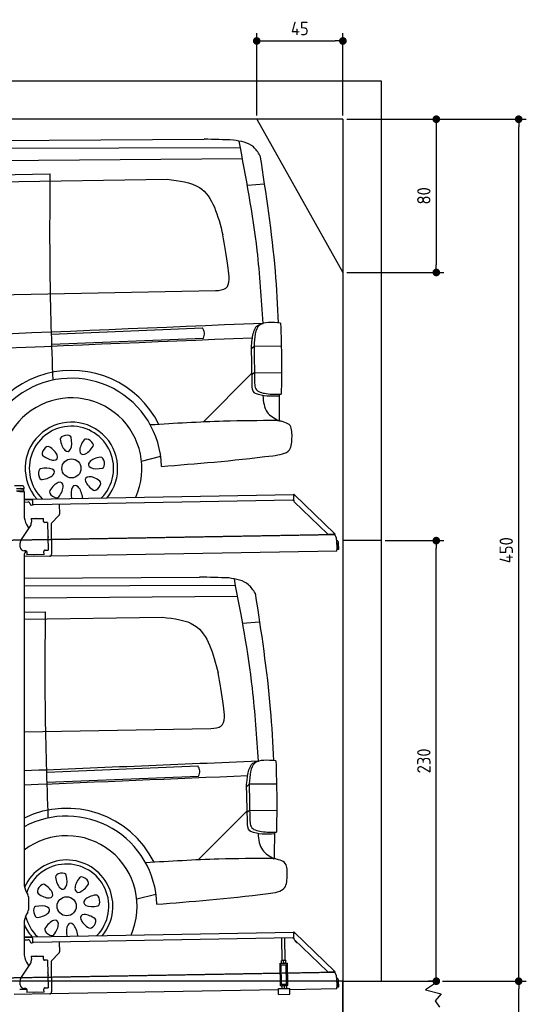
# Model space of a CAD drawing. Header units: millimetres. Extents: x 552 to 7231, y 5317 to 13136.
# Tile 6 of 6: x 4585 to 7231, y 7995 to 13136. Entities that reach past the tile are written whole.
import ezdxf

# ---------------------------------------------------------------- set-up
doc = ezdxf.new("R2010")
doc.units = ezdxf.units.MM
doc.linetypes.add('GEN3', pattern=[6.25, 5, -1.25])
doc.layers.get('0').update_dxf_attribs({"lineweight": 25})
for name, color, linetype, lineweight in [('3', 6, 'GEN3', 25), ('4', 3, 'Continuous', 25), ('5', 3, 'Continuous', 25), ('AM_5', 3, 'Continuous', 25)]:
    doc.layers.add(name, color=color, linetype=linetype, lineweight=lineweight)
doc.layers.add('Car', color=10, linetype='Continuous')
doc.styles.get("Standard").update_dxf_attribs({"font": 'ISOCP.SHX'})
doc.dimstyles.new('GEN-ISO$0', dxfattribs={"dimscale": 20, "dimtxt": 3.5, "dimasz": 2, "dimexe": 2, "dimexo": 1, "dimgap": 1.5, "dimtad": 1, "dimdec": 1, "dimlfac": 0.1, "dimdsep": 46, "dimtxsty": 'Standard', "dimblk": 'PUNKT', "dimcen": 2, "dimclrd": 256, "dimclre": 256, "dimclrt": 2, "dimadec": 0, "dimazin": 0, "dimtp": 0.1, "dimtm": 0.1, "dimtfac": 0.71, "dimtdec": 1, "dimtmove": 2, "dimatfit": 3, "dimldrblk": 'PUNKT', "dimfxl": 1, "dimtolj": 1, "dimarcsym": 0})

# ---------------------------------------------------------------- blocks, each defined once
blk = doc.blocks.new('PUNKT')
at = {"layer": '4', "color": 0, "linetype": 'ByBlock'}
blk.add_line((-0.5, 0), (-1, 0), dxfattribs=at)
at = {"layer": '4', "color": 0, "linetype": 'ByBlock', "const_width": 0.5}
blk.add_lwpolyline([(-0.25, 0, 1), (0.25, 0, 1)], format="xyb", close=True, dxfattribs=at)
blk = doc.blocks.new('*D4')
at = {"layer": '4', "lineweight": -2, "transparency": 16777216}
for p, q in [((6792.8, 8115.9), (7231, 8115.9)), ((7191, 5805.9), (7191, 8075.9)), ((6292.8, 5765.9), (7231, 5765.9))]:
    blk.add_line(p, q, dxfattribs=at)
at = {"layer": 'Defpoints', "color": 0, "transparency": 16777216}
for p in [(6772.8, 8115.9), (7191, 8115.9), (6272.8, 5765.9)]:
    blk.add_point(p, dxfattribs=at)
at = {"layer": '4', "lineweight": -2, "transparency": 16777216, "xscale": 40, "yscale": 40, "zscale": 40}
for p, rotation in [((7191, 8115.9), 90), ((7191, 5765.9), 270)]:
    blk.add_blockref('PUNKT', p, dxfattribs=dict(at, rotation=rotation))
at = {"layer": '4', "color": 2, "transparency": 16777216, "insert": (7125.9, 6940.9), "char_height": 70, "attachment_point": 5, "rotation": 90}
blk.add_mtext('\\A1;235', dxfattribs=at)
blk = doc.blocks.new('*D5')
at = {"layer": '4', "lineweight": -2, "transparency": 16777216}
for p, q in [((6292.8, 12615.9), (7231, 12615.9)), ((7191, 8155.9), (7191, 12575.9)), ((6792.8, 8115.9), (7231, 8115.9))]:
    blk.add_line(p, q, dxfattribs=at)
at = {"layer": 'Defpoints', "color": 0, "transparency": 16777216}
for p in [(6272.8, 12615.9), (7191, 12615.9), (6772.8, 8115.9)]:
    blk.add_point(p, dxfattribs=at)
at = {"layer": '4', "lineweight": -2, "transparency": 16777216, "xscale": 40, "yscale": 40, "zscale": 40}
for p, rotation in [((7191, 12615.9), 90), ((7191, 8115.9), 270)]:
    blk.add_blockref('PUNKT', p, dxfattribs=dict(at, rotation=rotation))
at = {"layer": '4', "color": 2, "transparency": 16777216, "insert": (7126, 10365.9), "char_height": 70, "attachment_point": 5, "rotation": 90}
blk.add_mtext('\\A1;450', dxfattribs=at)
blk = doc.blocks.new('*D10')
at = {"layer": '4', "lineweight": -2, "transparency": 16777216}
for p, q in [((5822.8, 12635.9), (5822.8, 13064.6)), ((6272.8, 12635.9), (6272.8, 13064.6)), ((5862.8, 13024.6), (6232.8, 13024.6))]:
    blk.add_line(p, q, dxfattribs=at)
at = {"layer": 'Defpoints', "color": 0, "transparency": 16777216}
for p in [(6272.8, 13024.6), (5822.8, 12615.9), (6272.8, 12615.9)]:
    blk.add_point(p, dxfattribs=at)
at = {"layer": '4', "lineweight": -2, "transparency": 16777216, "xscale": 40, "yscale": 40, "zscale": 40, "rotation": 180}
blk.add_blockref('PUNKT', (5822.8, 13024.6), dxfattribs=at)
at = {"layer": '4', "lineweight": -2, "transparency": 16777216, "xscale": 40, "yscale": 40, "zscale": 40}
blk.add_blockref('PUNKT', (6272.8, 13024.6), dxfattribs=at)
at = {"layer": '4', "color": 2, "transparency": 16777216, "insert": (6047.8, 13089.6), "char_height": 70, "attachment_point": 5}
blk.add_mtext('\\A1;45', dxfattribs=at)
blk = doc.blocks.new('*D11')
at = {"layer": '4', "lineweight": -2, "transparency": 16777216}
for p, q in [((6292.8, 12615.9), (6800.7, 12615.9)), ((6760.7, 12575.9), (6760.7, 11855.9)), ((6292.8, 11815.9), (6800.7, 11815.9))]:
    blk.add_line(p, q, dxfattribs=at)
at = {"layer": 'Defpoints', "color": 0, "transparency": 16777216}
for p in [(6272.8, 12615.9), (6272.8, 11815.9), (6760.7, 11815.9)]:
    blk.add_point(p, dxfattribs=at)
at = {"layer": '4', "lineweight": -2, "transparency": 16777216, "xscale": 40, "yscale": 40, "zscale": 40}
for p, rotation in [((6760.7, 12615.9), 90), ((6760.7, 11815.9), 270)]:
    blk.add_blockref('PUNKT', p, dxfattribs=dict(at, rotation=rotation))
at = {"layer": '4', "color": 2, "transparency": 16777216, "insert": (6695.7, 12215.9), "char_height": 70, "attachment_point": 5, "rotation": 90}
blk.add_mtext('\\A1;80', dxfattribs=at)
blk = doc.blocks.new('*D13')
at = {"layer": 'AM_5', "lineweight": -2, "transparency": 16777216}
for p, q in [((6492.8, 10415.9), (6800.7, 10415.9)), ((6760.7, 8155.9), (6760.7, 10375.9)), ((6752.8, 8115.9), (6720.7, 8115.9))]:
    blk.add_line(p, q, dxfattribs=at)
at = {"layer": 'Defpoints', "color": 0, "transparency": 16777216}
for p in [(6472.8, 10415.9), (6760.7, 10415.9), (6772.8, 8115.9)]:
    blk.add_point(p, dxfattribs=at)
at = {"layer": 'AM_5', "lineweight": -2, "transparency": 16777216, "xscale": 40, "yscale": 40, "zscale": 40}
for p, rotation in [((6760.7, 10415.9), 90), ((6760.7, 8115.9), 270)]:
    blk.add_blockref('PUNKT', p, dxfattribs=dict(at, rotation=rotation))
at = {"layer": 'AM_5', "color": 2, "transparency": 16777216, "insert": (6695.7, 9265.9), "char_height": 70, "attachment_point": 5, "rotation": 90}
blk.add_mtext('\\A1;230', dxfattribs=at)

msp = doc.modelspace()

# ---------------------------------------------------------------- linework, layer by layer
for p, q in [((872.77, 12815.9), (6472.77, 12815.9)), ((6472.77, 12815.9), (6472.77, 8115.9)), ((6272.78, 12615.9), (1072.77, 12615.9)), ((5822.78, 12615.9), (6272.78, 11815.9)), ((6272.78, 12615.9), (6272.78, 7665.9)), ((4597.57, 10702.48), (4557.57, 10702.48)), ((4607.57, 10689.48), (4607.57, 10692.48)), ((4603.4, 10685.98), (4567.74, 10685.98)), ((4603.4, 10673.98), (4567.74, 10673.98)), ((4584.57, 10672.48), (4572.57, 10672.48)), ((4584.57, 10672.48), (4606.57, 10672.48)), ((4592.21, 10686.48), (4604.57, 10686.48)), ((4603.4, 10685.98), (4605.57, 10685.98)), ((4605.57, 10673.98), (4603.4, 10673.98)), ((4605.57, 10673.98), (4605.57, 10685.98)), ((4607.57, 10671.48), (4607.57, 10549.54)), ((4651.05, 10633.01), (6015.84, 10656.83)), ((6016.97, 10658.53), (6015.58, 10657.09)), ((6017.37, 10655.35), (6015.58, 10657.09)), ((6016.12, 10625.88), (6015.73, 10648.43)), ((6015.96, 10650.02), (6015.84, 10656.83)), ((6016.97, 10658.53), (6018.76, 10656.79)), ((6018.87, 10653.91), (6017.37, 10655.35)), ((6018.76, 10656.79), (6020.26, 10655.34)), ((6018.87, 10653.91), (6019.25, 10654.29)), ((6019.25, 10654.29), (6020.26, 10655.34)), ((6020.26, 10655.34), (6229.47, 10453.31)), ((4607.57, 10632.25), (4641.05, 10632.84)), ((4641.12, 10628.84), (4607.57, 10628.25)), ((4607.57, 10617.25), (4628.81, 10617.62)), ((4638.99, 10607.8), (4639, 10606.8)), ((4641.05, 10632.84), (4651.05, 10633.01)), ((4651.12, 10629.01), (4641.12, 10628.84)), ((4644.09, 10601.89), (4649.09, 10601.97)), ((4651.19, 10625.01), (4651.05, 10633.01)), ((4651.19, 10625.01), (4651.48, 10608.02)), ((6011.36, 10626.75), (4656.57, 10603.1)), ((4791.55, 10605.46), (4792.44, 10554.61)), ((6193.05, 10450.95), (6019.17, 10618.86)), ((4789.63, 10547.49), (4751.18, 10507.67)), ((4593.55, 10422.05), (4639.7, 10490.48)), ((4620.96, 10499.54), (4632.43, 10479.69)), ((4645.33, 10530.9), (4708.32, 10532)), ((4645.33, 10530.9), (4645.61, 10514.9)), ((4645.68, 10510.66), (4645.61, 10514.9)), ((4669.82, 10531.82), (4683.81, 10532.07)), ((4708.6, 10516), (4708.32, 10532)), ((4708.6, 10516), (4708.62, 10515)), ((4713.7, 10510.09), (4714.7, 10510.1)), ((4730.7, 10510.38), (4714.7, 10510.1)), ((4730.7, 10510.38), (4733.21, 10366.4)), ((4748.37, 10500.55), (4751.09, 10344.71)), ((4732.33, 10445.4), (4732.58, 10431.4)), ((6222.72, 10448.54), (6200.17, 10448.15)), ((6228.46, 10452.26), (6228.08, 10451.87)), ((6229.58, 10450.43), (6228.08, 10451.87)), ((6229.47, 10453.31), (6228.46, 10452.26)), ((6229.47, 10453.31), (6230.97, 10451.87)), ((6231.38, 10448.69), (6229.58, 10450.43)), ((6230.97, 10451.87), (6232.77, 10450.13)), ((6231.38, 10448.69), (6232.77, 10450.13)), ((4587.92, 10381.87), (4587.57, 10401.87)), ((6240.01, 10420), (6240.9, 10368.72)), ((6242.3, 10403.18), (6242.87, 10370.81)), ((6250.86, 10370.95), (6250.3, 10403.32)), ((6472.77, 10415.9), (6272.78, 10415.9)), ((4607.57, 10339.48), (4607.57, 8629.11)), ((4741.27, 10334.54), (4607.57, 10332.21)), ((4616.27, 10362.36), (4608.27, 10362.22)), ((4621.35, 10357.45), (4621.61, 10342.45)), ((4711.6, 10344.02), (4621.61, 10342.45)), ((4673.61, 10342.86), (4659.62, 10342.62)), ((4711.3, 10361.02), (4711.32, 10360.02)), ((4711.6, 10344.02), (4711.32, 10360.02)), ((4717.22, 10366.13), (4716.22, 10366.11)), ((4717.22, 10366.13), (4733.21, 10366.4)), ((6241.04, 10360.72), (4741.27, 10334.54)), ((6241.04, 10360.72), (6240.9, 10368.72)), ((6242.87, 10370.81), (6250.86, 10370.95)), ((4620.96, 8579.11), (4627.22, 8568.28)), ((4630.57, 8555.78), (4630.57, 8489.18)), ((4627.22, 8476.68), (4620.96, 8465.85)), ((4607.57, 8415.85), (4607.57, 8264.54)), ((4607.57, 8347.25), (4641.05, 8347.84)), ((4641.12, 8343.84), (4607.57, 8343.25)), ((4607.57, 8332.25), (4628.81, 8332.62)), ((4641.05, 8347.84), (4651.05, 8348.01)), ((4651.12, 8344.01), (4641.12, 8343.84)), ((4651.05, 8348.01), (6015.84, 8371.83)), ((4651.19, 8340.01), (4651.05, 8348.01)), ((4651.19, 8340.01), (4651.48, 8323.02)), ((6011.36, 8341.75), (4656.57, 8318.1)), ((5955.41, 8224.06), (5953.37, 8340.74)), ((5971.41, 8224.34), (5969.37, 8341.02)), ((6016.97, 8373.53), (6015.58, 8372.09)), ((6017.37, 8370.35), (6015.58, 8372.09)), ((6016.12, 8340.88), (6015.73, 8363.43)), ((6015.96, 8365.02), (6015.84, 8371.83)), ((6016.97, 8373.53), (6018.76, 8371.79)), ((6018.87, 8368.91), (6017.37, 8370.35)), ((6018.76, 8371.79), (6020.26, 8370.34)), ((6018.87, 8368.91), (6019.25, 8369.29)), ((6193.05, 8165.95), (6019.17, 8333.86)), ((6019.25, 8369.29), (6020.26, 8370.34)), ((6020.26, 8370.34), (6229.47, 8168.31)), ((4638.99, 8322.8), (4639, 8321.8)), ((4644.09, 8316.89), (4649.09, 8316.97)), ((4791.55, 8320.46), (4792.44, 8269.61)), ((4645.33, 8245.9), (4708.32, 8247)), ((4645.33, 8245.9), (4645.61, 8229.9)), ((4645.68, 8225.66), (4645.61, 8229.9)), ((4669.82, 8246.82), (4683.81, 8247.07)), ((4708.6, 8231), (4708.32, 8247)), ((4708.6, 8231), (4708.62, 8230)), ((4713.7, 8225.09), (4714.7, 8225.1)), ((4730.7, 8225.38), (4714.7, 8225.1)), ((4730.7, 8225.38), (4733.21, 8081.4)), ((4789.63, 8262.49), (4751.18, 8222.67)), ((4593.55, 8137.05), (4639.7, 8205.48)), ((4620.96, 8214.54), (4632.43, 8194.69)), ((4748.37, 8215.55), (4751.09, 8059.71)), ((5943.67, 8209.05), (5948.67, 8209.14)), ((5943.67, 8209.05), (5943.81, 8201.05)), ((5948.81, 8201.14), (5943.81, 8201.05)), ((5943.81, 8201.05), (5943.95, 8193.05)), ((5943.95, 8193.05), (5945.43, 8108.06)), ((5948.67, 8209.14), (5978.66, 8209.66)), ((5948.81, 8201.14), (5978.8, 8201.66)), ((5952.1, 8101.18), (5950.36, 8201.16)), ((5952.16, 8224), (5951.42, 8223.55)), ((5951.64, 8210.69), (5951.44, 8222.48)), ((5952.42, 8209.2), (5951.66, 8209.62)), ((5974.66, 8224.39), (5952.16, 8224)), ((5963.64, 8210.9), (5963.43, 8222.69)), ((5974.66, 8224.39), (5975.41, 8223.97)), ((5974.91, 8209.59), (5975.66, 8210.04)), ((5975.64, 8211.11), (5975.43, 8222.9)), ((5979, 8101.65), (5977.25, 8201.63)), ((5978.66, 8209.66), (5983.66, 8209.75)), ((5983.8, 8201.75), (5978.8, 8201.66)), ((5983.8, 8201.75), (5983.66, 8209.75)), ((5983.94, 8193.75), (5983.8, 8201.75)), ((5985.43, 8108.76), (5983.94, 8193.75)), ((4732.33, 8160.4), (4732.58, 8146.4)), ((6222.72, 8163.54), (6200.17, 8163.15)), ((6228.46, 8167.26), (6228.08, 8166.87)), ((6229.58, 8165.43), (6228.08, 8166.87)), ((6229.47, 8168.31), (6228.46, 8167.26)), ((6229.47, 8168.31), (6230.97, 8166.87)), ((6231.38, 8163.69), (6229.58, 8165.43)), ((6230.97, 8166.87), (6232.77, 8165.13)), ((6231.38, 8163.69), (6232.77, 8165.13)), ((6240.01, 8135), (6240.9, 8083.72)), ((4621.35, 8072.48), (4584.57, 8072.48)), ((4587.92, 8096.87), (4587.57, 8116.87)), ((4616.27, 8077.36), (4608.27, 8077.22)), ((4621.35, 8072.45), (4621.61, 8057.45)), ((4711.3, 8076.02), (4711.32, 8075.02)), ((4711.6, 8059.02), (4711.32, 8075.02)), ((4717.22, 8081.13), (4716.22, 8081.11)), ((4717.22, 8081.13), (4733.21, 8081.4)), ((5936.09, 8070.4), (4741.27, 8049.54)), ((5935.97, 8077.09), (5995.96, 8078.14)), ((5936.5, 8047.1), (5935.97, 8077.09)), ((5945.43, 8108.06), (5945.57, 8100.07)), ((5945.57, 8100.07), (5950.57, 8100.15)), ((5945.57, 8100.07), (5945.71, 8092.07)), ((5950.71, 8092.15), (5945.71, 8092.07)), ((5950.57, 8100.15), (5980.57, 8100.68)), ((5950.71, 8092.15), (5980.71, 8092.68)), ((5952.1, 8101.18), (5979, 8101.65)), ((5954.46, 8092.22), (5953.72, 8091.77)), ((5953.74, 8090.7), (5953.94, 8078.91)), ((5954.72, 8077.42), (5953.96, 8077.84)), ((5957.57, 8100.28), (5957.55, 8101.28)), ((5965.73, 8090.91), (5965.94, 8079.12)), ((5973.57, 8100.55), (5973.55, 8101.55)), ((5976.96, 8092.61), (5977.71, 8092.19)), ((5977.22, 8077.81), (5977.96, 8078.26)), ((5977.73, 8091.12), (5977.94, 8079.33)), ((5980.57, 8100.68), (5985.57, 8100.76)), ((5985.71, 8092.77), (5980.71, 8092.68)), ((5985.57, 8100.76), (5985.43, 8108.76)), ((5985.71, 8092.77), (5985.57, 8100.76)), ((5996.49, 8048.15), (5995.96, 8078.14)), ((6241.04, 8075.72), (5996.08, 8071.44)), ((6241.04, 8075.72), (6240.9, 8083.72)), ((6242.3, 8118.18), (6242.87, 8085.81)), ((6242.87, 8085.81), (6250.86, 8085.95)), ((6250.86, 8085.95), (6250.3, 8118.32)), ((6272.78, 5765.9), (6272.78, 8115.9)), ((6272.78, 8115.9), (6772.77, 8115.9)), ((6772.77, 8115.9), (6704.42, 8071.14)), ((6704.42, 8071.14), (6785.37, 8049.5)), ((4741.27, 8049.54), (4556.56, 8046.32)), ((4711.6, 8059.02), (4621.61, 8057.45)), ((4673.61, 8057.86), (4659.62, 8057.62)), ((5936.5, 8047.1), (5996.49, 8048.15)), ((6785.37, 8049.5), (6755.25, 8012.82)), ((6755.25, 8012.82), (6778.31, 7980.37))]:
    msp.add_line(p, q)
for centre, radius, start, end in [((4597.57, 10692.48), 10, 0, 90), ((4589.57, 10686.48), 1, 48.59038, 210), ((4589.57, 10673.98), 1, 180, 311.40962), ((4592.21, 10689.48), 3, 228.59038, 270), ((4592.21, 10670.98), 3, 90, 131.40962), ((4604.57, 10689.48), 3, 270, 0), ((4604.57, 10670.98), 3, 22.00087, 90), ((4606.57, 10671.48), 1, 0, 90), ((6020.73, 10648.52), 5, 129.24347, 181), ((4628.99, 10607.62), 10, 1, 91), ((4644, 10606.88), 5, 181, 271), ((4649, 10606.97), 5, 271, 327.76328), ((4656.48, 10608.1), 5, 181, 271), ((6011.28, 10631.75), 5, 271, 342.47087), ((6026.12, 10626.05), 10, 181, 226), ((4707.57, 10549.54), 100, 180, 210), ((4782.44, 10554.43), 10, 316, 1), ((4610.69, 10510.05), 35, 326, 1), ((4669.83, 10530.82), 1, 91, 151), ((4683.83, 10531.07), 1, 31, 91), ((4713.62, 10515.09), 5, 181, 271), ((4758.37, 10500.72), 10, 136, 181), ((4731.33, 10445.38), 1, 1, 61), ((6200, 10458.14), 10, 226, 271), ((6222.63, 10453.54), 5, 271, 322.75653), ((6190.01, 10419.13), 50, 1, 41.06864), ((4622.57, 10402.48), 35, 146, 181), ((4731.58, 10431.39), 1, 301, 1), ((6234.3, 10403.04), 16, 1, 68.97569), ((6234.3, 10403.04), 8, 1, 42.40962), ((4607.92, 10382.22), 20, 181, 271), ((4632.57, 10339.48), 25, 120.68722, 180), ((4616.35, 10357.36), 5, 12.53696, 91), ((4659.6, 10343.62), 1, 211, 271), ((4673.6, 10343.86), 1, 271, 331), ((4716.3, 10361.11), 5, 91, 181), ((4741.1, 10344.54), 10, 271, 1), ((4707.57, 8629.11), 100, 180, 210), ((4605.57, 8555.78), 25, 0, 30), ((4605.57, 8489.18), 25, 330, 0), ((4707.57, 8415.85), 100, 150, 180), ((4628.99, 8322.62), 10, 1, 91), ((6011.28, 8346.75), 5, 271, 342.47087), ((6020.73, 8363.52), 5, 129.24347, 181), ((6026.12, 8341.05), 10, 181, 226), ((6035.08, 8329.66), 12.5, 175.96802, 276.03198), ((4644, 8321.88), 5, 181, 271), ((4649, 8321.97), 5, 271, 327.76328), ((4656.48, 8323.1), 5, 181, 271), ((4707.57, 8264.54), 100, 180, 210), ((4610.69, 8225.05), 35, 326, 1), ((4669.83, 8245.82), 1, 91, 151), ((4683.83, 8246.07), 1, 31, 91), ((4713.62, 8230.09), 5, 181, 271), ((4782.44, 8269.43), 10, 316, 1), ((4758.37, 8215.72), 10, 136, 181), ((4622.57, 8117.48), 35, 146, 181), ((4731.33, 8160.38), 1, 1, 61), ((4731.58, 8146.39), 1, 301, 1), ((6200, 8173.14), 10, 226, 271), ((6222.63, 8168.54), 5, 271, 322.75653), ((6190.01, 8134.13), 50, 1, 41.06864), ((6234.3, 8118.04), 16, 1, 68.97569), ((6234.3, 8118.04), 8, 1, 42.40962), ((4607.92, 8097.22), 20, 181, 271), ((4616.35, 8072.36), 5, 12.53696, 91), ((4716.3, 8076.11), 5, 91, 181), ((4659.6, 8058.62), 1, 211, 271), ((4673.6, 8058.86), 1, 271, 331), ((4741.1, 8059.54), 10, 271, 1)]:
    msp.add_arc(centre, radius, start, end)
for points, knots in [([(6017.26, 10652.12), (6017.1, 10652.18), (6016.95, 10652.25), (6016.52, 10652.45), (6016.32, 10652.56), (6016.09, 10652.7), (6016.03, 10652.75), (6015.93, 10652.82), (6015.91, 10652.83), (6015.91, 10652.83)], [0.57395873, 0.57395873, 0.57395873, 0.57395873, 0.60928252, 0.60928252, 0.68457672, 0.68457672, 0.73471963, 0.73471963, 0.78828708, 0.78828708, 0.78828708, 0.78828708]), ([(6018.42, 10653.08), (6018.28, 10652.98), (6018.13, 10652.87), (6017.84, 10652.63), (6017.7, 10652.51), (6017.56, 10652.39)], [0, 0, 0, 0, 0.05619833, 0.05619833, 0.11238632, 0.11238632, 0.11238632, 0.11238632]), ([(6020.26, 10655.34), (6020.31, 10655.3), (6020.34, 10655.24), (6020.35, 10655.03), (6020.27, 10654.85), (6019.95, 10654.41), (6019.71, 10654.16), (6019.28, 10653.76), (6019.12, 10653.63), (6018.79, 10653.35), (6018.61, 10653.22), (6018.42, 10653.08)], [0, 0, 0, 0, 0.07839586, 0.07839586, 0.23254327, 0.23254327, 0.38325668, 0.38325668, 0.45586956, 0.45586956, 0.5284931, 0.5284931, 0.5284931, 0.5284931]), ([(6018.98, 10653.51), (6019, 10653.58), (6019.01, 10653.65), (6018.98, 10653.75), (6018.97, 10653.78), (6018.93, 10653.85), (6018.9, 10653.88), (6018.87, 10653.91)], [0.17010098, 0.17010098, 0.17010098, 0.17010098, 0.21908376, 0.21908376, 0.24434238, 0.24434238, 0.27026411, 0.27026411, 0.27026411, 0.27026411]), ([(6226.61, 10450.51), (6226.73, 10450.66), (6226.85, 10450.8), (6227.07, 10451.1), (6227.17, 10451.24), (6227.27, 10451.39)], [0, 0, 0, 0, 0.05592576, 0.05592576, 0.11186183, 0.11186183, 0.11186183, 0.11186183]), ([(6227.27, 10451.39), (6227.41, 10451.6), (6227.55, 10451.79), (6227.96, 10452.33), (6228.22, 10452.63), (6228.7, 10453.1), (6228.9, 10453.26), (6229.16, 10453.37), (6229.23, 10453.39), (6229.37, 10453.38), (6229.42, 10453.36), (6229.47, 10453.31)], [0, 0, 0, 0, 0.07658948, 0.07658948, 0.22699607, 0.22699607, 0.37633525, 0.37633525, 0.45078586, 0.45078586, 0.52533064, 0.52533064, 0.52533064, 0.52533064]), ([(6228.08, 10451.87), (6228.04, 10451.92), (6227.99, 10451.95), (6227.86, 10452), (6227.77, 10452), (6227.68, 10451.97)], [0, 0, 0, 0, 0.03951922, 0.03951922, 0.10139952, 0.10139952, 0.10139952, 0.10139952]), ([(6017.26, 8367.12), (6017.1, 8367.18), (6016.95, 8367.25), (6016.52, 8367.45), (6016.32, 8367.56), (6016.09, 8367.7), (6016.03, 8367.75), (6015.93, 8367.82), (6015.91, 8367.83), (6015.91, 8367.83)], [0.57395873, 0.57395873, 0.57395873, 0.57395873, 0.60928252, 0.60928252, 0.68457672, 0.68457672, 0.73471963, 0.73471963, 0.78828708, 0.78828708, 0.78828708, 0.78828708]), ([(6018.42, 8368.08), (6018.28, 8367.98), (6018.13, 8367.87), (6017.84, 8367.63), (6017.7, 8367.51), (6017.56, 8367.39)], [0, 0, 0, 0, 0.05619833, 0.05619833, 0.11238632, 0.11238632, 0.11238632, 0.11238632]), ([(6020.26, 8370.34), (6020.31, 8370.3), (6020.34, 8370.24), (6020.35, 8370.03), (6020.27, 8369.85), (6019.95, 8369.41), (6019.71, 8369.16), (6019.28, 8368.76), (6019.12, 8368.63), (6018.79, 8368.35), (6018.61, 8368.22), (6018.42, 8368.08)], [0, 0, 0, 0, 0.07839586, 0.07839586, 0.23254327, 0.23254327, 0.38325668, 0.38325668, 0.45586956, 0.45586956, 0.5284931, 0.5284931, 0.5284931, 0.5284931]), ([(6018.98, 8368.51), (6019, 8368.58), (6019.01, 8368.65), (6018.98, 8368.75), (6018.97, 8368.78), (6018.93, 8368.85), (6018.9, 8368.88), (6018.87, 8368.91)], [0.17010098, 0.17010098, 0.17010098, 0.17010098, 0.21908376, 0.21908376, 0.24434238, 0.24434238, 0.27026411, 0.27026411, 0.27026411, 0.27026411]), ([(6226.61, 8165.51), (6226.73, 8165.66), (6226.85, 8165.8), (6227.07, 8166.1), (6227.17, 8166.24), (6227.27, 8166.39)], [0, 0, 0, 0, 0.05592576, 0.05592576, 0.11186183, 0.11186183, 0.11186183, 0.11186183]), ([(6227.27, 8166.39), (6227.41, 8166.6), (6227.55, 8166.79), (6227.96, 8167.33), (6228.22, 8167.63), (6228.7, 8168.1), (6228.9, 8168.26), (6229.16, 8168.37), (6229.23, 8168.39), (6229.37, 8168.38), (6229.42, 8168.36), (6229.47, 8168.31)], [0, 0, 0, 0, 0.07658948, 0.07658948, 0.22699607, 0.22699607, 0.37633525, 0.37633525, 0.45078586, 0.45078586, 0.52533064, 0.52533064, 0.52533064, 0.52533064]), ([(6228.08, 8166.87), (6228.04, 8166.92), (6227.99, 8166.95), (6227.86, 8167), (6227.77, 8167), (6227.68, 8166.97)], [0, 0, 0, 0, 0.03951922, 0.03951922, 0.10139952, 0.10139952, 0.10139952, 0.10139952])]:
    msp.add_open_spline(points, degree=3, knots=knots)
for points in [[(4621.35, 10357.45), (4621.35, 10357.78), (4621.31, 10358.11), (4621.23, 10358.45)], [(4621.35, 8072.45), (4621.35, 8072.78), (4621.31, 8073.11), (4621.23, 8073.45)]]:
    msp.add_open_spline(points, degree=3)
for points, weights in [([(5951.44, 8222.48), (5951.42, 8223.55), (5951.42, 8223.55)], [1, 1.07735026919, 1.07735026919]), ([(5963.43, 8222.69), (5957.4, 8224.59), (5951.44, 8222.48)], [1, 1.15470053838, 1]), ([(5951.64, 8210.69), (5957.68, 8208.8), (5963.64, 8210.9)], [1, 1.15470053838, 1]), ([(5951.66, 8209.62), (5951.66, 8209.62), (5951.64, 8210.69)], [1.07735026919, 1.07735026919, 1]), ([(5975.43, 8222.9), (5969.4, 8224.8), (5963.43, 8222.69)], [1, 1.15470053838, 1]), ([(5963.64, 8210.9), (5969.67, 8209.01), (5975.64, 8211.11)], [1, 1.15470053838, 1]), ([(5975.41, 8223.97), (5975.41, 8223.97), (5975.43, 8222.9)], [1.07735026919, 1.07735026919, 1]), ([(5975.64, 8211.11), (5975.66, 8210.04), (5975.66, 8210.04)], [1, 1.07735026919, 1.07735026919]), ([(5953.74, 8090.7), (5953.72, 8091.77), (5953.72, 8091.77)], [1, 1.07735026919, 1.07735026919]), ([(5965.73, 8090.91), (5959.7, 8092.81), (5953.74, 8090.7)], [1, 1.15470053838, 1]), ([(5953.94, 8078.91), (5959.98, 8077.02), (5965.94, 8079.12)], [1, 1.15470053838, 1]), ([(5953.96, 8077.84), (5953.96, 8077.84), (5953.94, 8078.91)], [1.07735026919, 1.07735026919, 1]), ([(5977.73, 8091.12), (5971.7, 8093.02), (5965.73, 8090.91)], [1, 1.15470053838, 1]), ([(5965.94, 8079.12), (5971.97, 8077.23), (5977.94, 8079.33)], [1, 1.15470053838, 1]), ([(5977.71, 8092.19), (5977.71, 8092.19), (5977.73, 8091.12)], [1.07735026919, 1.07735026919, 1]), ([(5977.94, 8079.33), (5977.96, 8078.26), (5977.96, 8078.26)], [1, 1.07735026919, 1.07735026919])]:
    msp.add_rational_spline(points, weights, degree=2)
at = {"layer": '3'}
for p, q in [((1175.28, 10360.3), (6230.45, 10448.53)), ((1175.28, 8075.31), (6230.44, 8163.55))]:
    msp.add_line(p, q, dxfattribs=at)
at = {"layer": '5'}
msp.add_line((6272.78, 8115.9), (872.77, 8115.9), dxfattribs=at)
at = {"layer": 'Car'}
for p, q in [((3346.86, 12497.27), (5548.05, 12511.89)), ((3310.55, 12460.84), (5736.98, 12468.99)), ((2849.55, 12388.47), (5747.99, 12411.07)), ((3572.3, 12276.67), (5355.28, 12302.37)), ((3701.13, 12312.61), (4744.32, 12330.75)), ((5862.29, 12276.94), (5774.01, 12270.03)), ((3545.29, 11682.64), (5607.25, 11720.94)), ((4751.14, 11492.97), (5539.95, 11526.5)), ((4752.73, 11440.78), (5543.96, 11472.93)), ((5798.55, 11233.14), (5794.94, 11430.45)), ((5808.64, 11429.75), (5795.17, 11417.97)), ((5808.6, 11432.26), (5811.97, 11238.5)), ((5951.17, 11430.94), (5808.64, 11429.75)), ((5797.5, 11290.97), (5542.59, 11035.15)), ((5811.03, 11292.25), (5797.62, 11283.95)), ((5952.21, 11290.6), (5811.03, 11292.25)), ((5221.09, 10831.08), (5321.11, 10856.87)), ((4607.57, 10219.86), (5523.2, 10225.95)), ((4607.57, 10179.34), (5712.13, 10183.04)), ((4607.57, 10116.43), (5723.14, 10125.12)), ((4607.57, 10042.86), (4719.47, 10044.8)), ((4607.57, 10006), (5330.43, 10016.42)), ((5837.44, 9990.99), (5749.16, 9984.08)), ((4607.57, 9416.89), (5582.4, 9434.99)), ((4726.29, 9207.02), (5515.1, 9240.55)), ((4727.88, 9154.84), (5519.11, 9186.99)), ((5773.7, 8947.19), (5770.09, 9144.51)), ((5783.79, 9143.81), (5770.32, 9132.02)), ((5783.75, 9146.31), (5787.12, 8952.55)), ((5926.32, 9144.99), (5783.79, 9143.81)), ((5772.65, 9005.02), (5517.74, 8749.21)), ((5786.18, 9006.3), (5772.77, 8998.01)), ((5927.36, 9004.66), (5786.18, 9006.3)), ((5196.24, 8545.13), (5296.26, 8570.92))]:
    msp.add_line(p, q, dxfattribs=at)
for centre in [(4854.87, 10793.11), (4830.02, 8507.16)]:
    msp.add_circle(centre, 49.81, dxfattribs=at)
for centre, radius, start, end in [((4854.87, 10793.11), 511.38, 26.64707, 183.81738), ((4854.87, 10793.11), 470.58, 1.29015, 184.02367), ((4854.87, 10793.11), 368.18, 335.84319, 192.25106), ((4854.87, 10793.11), 241.52, 320.60573, 221.39427), ((4854.87, 10793.11), 220.3, 315.72745, 226.27255), ((4854.87, 10793.11), 368.18, 250.47583, 250.52737), ((4830.02, 8507.16), 511.38, 26.64707, 115.78566), ((4830.02, 8507.16), 470.58, 1.29015, 118.21142), ((4830.02, 8507.16), 368.18, 335.93112, 127.17105), ((4830.02, 8507.16), 241.52, 320.7649, 155.60718), ((4830.02, 8507.16), 220.3, 315.91621, 161.18803), ((4830.02, 8507.16), 220.3, 193.5218, 226.08379), ((4830.02, 8507.16), 241.52, 202.91634, 221.2351), ((4830.02, 8507.16), 368.18, 254.55615, 254.63726), ((4830.02, 8507.16), 368.18, 269.20813, 272.79187)]:
    msp.add_arc(centre, radius, start, end, dxfattribs=at)
for centre, major_axis, ratio, start_param, end_param in [((4824.61, 10950.38), (-28.33, -4.89), 0.5184551, 3.1415927, 6.2831853), ((4825.88, 10943.6), (-11.86, 61.56), 0.4614078, 1.4517229, 4.8137274), ((4944.68, 10925.71), (-23.5, 16.57), 0.5184551, 3.1415927, 6.2831853), ((4722.26, 10882.92), (-16.57, -23.5), 0.5184551, 3.1415927, 6.2831853), ((4727.96, 10879.03), (-51.91, 35.14), 0.4614078, 1.4517229, 4.8137274), ((4940.79, 10920.02), (35.14, 51.91), 0.4614078, 1.4517229, 4.8137274), ((5005.37, 10822.09), (61.56, 11.86), 0.4614078, 1.4517229, 4.8137274), ((5012.14, 10823.37), (-4.89, 28.33), 0.5184551, 3.1415927, 6.2831853), ((4704.37, 10764.12), (-61.56, -11.86), 0.4614078, 1.4517229, 4.8137274), ((4697.6, 10762.84), (4.89, -28.33), 0.5184551, 3.1415927, 6.2831853), ((4981.78, 10707.18), (51.91, -35.14), 0.4614078, 1.4517229, 4.8137274), ((4768.95, 10666.19), (-35.14, -51.91), 0.4614078, 1.4517229, 4.8137274), ((4883.86, 10642.61), (11.86, -61.56), 0.4614078, 1.4517229, 4.7214232), ((4987.48, 10703.29), (16.57, 23.5), 0.5184551, 3.1415927, 6.2831853), ((4765.06, 10660.5), (23.5, -16.57), 0.5184551, 3.1415927, 6.2831853), ((4885.13, 10635.83), (28.33, 4.89), 0.5184551, 6.0753787, 6.2831853), ((4799.76, 8664.43), (-28.33, -4.89), 0.5184551, 3.1415927, 6.2831853), ((4801.04, 8657.66), (-11.86, 61.56), 0.4614078, 1.4517229, 4.8137274), ((4915.94, 8634.07), (35.14, 51.91), 0.4614078, 1.4517229, 4.8137274), ((4919.83, 8639.77), (-23.5, 16.57), 0.5184551, 3.1415927, 6.2831853), ((4697.41, 8596.97), (-16.57, -23.5), 0.5184551, 3.1415927, 6.2831853), ((4703.11, 8593.08), (-51.91, 35.14), 0.4614078, 1.4517229, 4.8137274), ((4980.52, 8536.15), (61.56, 11.86), 0.4614078, 1.4517229, 4.8137274), ((4987.29, 8537.42), (-4.89, 28.33), 0.5184551, 3.1415927, 6.2831853), ((4672.75, 8476.9), (4.89, -28.33), 0.5184551, 3.1415927, 6.2831853), ((4679.52, 8478.17), (-61.56, -11.86), 0.4614078, 1.4517229, 4.8137274), ((4744.1, 8380.25), (-35.14, -51.91), 0.4614078, 1.4517229, 4.8137274), ((4956.93, 8421.24), (51.91, -35.14), 0.4614078, 1.4517229, 4.8137274), ((4962.63, 8417.35), (16.57, 23.5), 0.5184551, 3.1415927, 6.2831853), ((4740.21, 8374.55), (23.5, -16.57), 0.5184551, 3.1415927, 6.2831853), ((4859.01, 8356.66), (11.86, -61.56), 0.4614078, 1.4517229, 4.7131352), ((4860.28, 8349.89), (28.33, 4.89), 0.5184551, 6.1088205, 6.2831853)]:
    msp.add_ellipse(centre, major_axis=major_axis, ratio=ratio, start_param=start_param, end_param=end_param, dxfattribs=at)
for points in [[(5701.18, 12507.11), (5548.05, 12511.89)], [(5839.53, 12427.2), (5805.25, 12471.29), (5701.18, 12507.11)], [(5856.23, 11550.23), (5825.17, 11930.91), (5730.67, 12502)], [(4758.84, 11253.78), (4743.94, 11818.99), (4744.32, 12330.75)], [(5355.28, 12302.37), (5523.36, 12259.15), (5646.09, 12011.64)], [(5607.25, 11720.94), (5661.71, 11734.44), (5673.69, 11839.17), (5646.09, 12011.64)], [(5543.96, 11472.93), (5550.1, 11500.34), (5539.95, 11526.5)], [(5794.94, 11430.45), (5797.82, 11455.69), (5813.21, 11520.01), (5820.54, 11533.02)], [(5947.49, 11551.75), (5836.93, 11539.91), (5808.6, 11432.26)], [(5820.54, 11533.02), (5823.73, 11536.37), (5843.57, 11546.8), (5856.23, 11550.23)], [(5947.49, 11551.75), (5952.34, 11355.82), (5950.51, 11180.63)], [(5815.67, 11184.5), (5811.76, 11187.22), (5798.55, 11233.14)], [(5811.97, 11238.5), (5817.88, 11208.62), (5872.22, 11183.58), (5950.51, 11180.63)], [(5939.9, 11170.37), (5816.98, 11183.91), (5815.67, 11184.5)], [(5854.71, 11172.73), (5877.18, 11086.97), (5939.12, 11041.37)], [(5927.41, 11042.55), (5649.67, 11039.11), (5267.3, 11019.7)], [(5961.63, 11035.65), (5939.12, 11041.37), (5927.41, 11042.55)], [(6007.26, 10958.75), (5992.08, 11021.9), (5961.63, 11035.65)], [(5325.33, 10803.7), (5906.69, 10859.42), (5993.13, 10889.9), (6007.26, 10958.75)], [(5676.33, 10221.17), (5523.2, 10225.95)], [(5814.68, 10141.25), (5780.4, 10185.35), (5676.33, 10221.17)], [(5831.38, 9264.28), (5800.32, 9644.96), (5705.82, 10216.06)], [(4733.99, 8967.83), (4719.09, 9533.04), (4719.47, 10044.8)], [(5330.43, 10016.42), (5498.51, 9973.2), (5621.24, 9725.7)], [(5582.4, 9434.99), (5636.86, 9448.5), (5648.84, 9553.23), (5621.24, 9725.7)], [(5922.64, 9265.8), (5812.08, 9253.96), (5783.75, 9146.31)], [(5795.69, 9247.07), (5798.89, 9250.42), (5818.72, 9260.85), (5831.38, 9264.28)], [(5922.64, 9265.8), (5927.49, 9069.88), (5925.66, 8894.69)], [(5519.11, 9186.99), (5525.25, 9214.4), (5515.1, 9240.55)], [(5770.09, 9144.51), (5772.97, 9169.74), (5788.36, 9234.07), (5795.69, 9247.07)], [(5790.82, 8898.56), (5786.91, 8901.27), (5773.7, 8947.19)], [(5787.12, 8952.55), (5793.03, 8922.68), (5847.37, 8897.63), (5925.66, 8894.69)], [(5915.05, 8884.42), (5792.13, 8897.97), (5790.82, 8898.56)], [(5829.86, 8886.78), (5852.33, 8801.03), (5914.27, 8755.42)], [(5902.56, 8756.6), (5624.82, 8753.17), (5242.45, 8733.75)], [(5936.78, 8749.7), (5914.27, 8755.42), (5902.56, 8756.6)], [(5982.41, 8672.81), (5967.23, 8735.95), (5936.78, 8749.7)], [(5300.48, 8517.76), (5881.84, 8573.47), (5968.28, 8603.96), (5982.41, 8672.81)]]:
    msp.add_spline(points, degree=3, dxfattribs=at)
for points, knots in [([(5839.53, 12427.2), (5870.3, 12225.89), (5914.69, 11935.44), (5931.24, 11642.86), (5934.51, 11552.92)], [0, 0, 0, 0, 610.0621729, 880.2264106, 880.2264106, 880.2264106, 880.2264106]), ([(5856.23, 11550.23), (4783.81, 11505.9), (3510.93, 11453.29), (2189.78, 11395.1), (1989.33, 11362.66)], [0, 0, 0, 0, 3254.3865168, 3862.7316789, 3862.7316789, 3862.7316789, 3862.7316789]), ([(5800.12, 11473.45), (4749.24, 11430.01), (3560.89, 11380.83), (2330.53, 11326.81), (2191.12, 11313.18)], [65.4015583, 65.4015583, 65.4015583, 65.4015583, 3254.3865168, 3669.2897155, 3669.2897155, 3669.2897155, 3669.2897155]), ([(5814.68, 10141.25), (5845.45, 9939.95), (5889.84, 9649.5), (5906.39, 9356.92), (5909.66, 9266.98)], [0, 0, 0, 0, 610.0621729, 880.2264106, 880.2264106, 880.2264106, 880.2264106])]:
    msp.add_open_spline(points, degree=3, knots=knots, dxfattribs=at)
for points in [[(5939.83, 11180.4), (5939.74, 11134.07), (5939.47, 11087.72), (5939.12, 11041.37)], [(5831.38, 9264.28), (5424.07, 9247.44), (5016.76, 9230.61), (4607.57, 9213.56)], [(5775.27, 9187.5), (5386.67, 9171.44), (4997.98, 9155.37), (4607.57, 9139.09)], [(5914.98, 8894.46), (5914.89, 8848.12), (5914.62, 8801.77), (5914.27, 8755.42)]]:
    msp.add_open_spline(points, degree=3, dxfattribs=at)

# ---------------------------------------------------------------- dimensions: what is measured, and where the dimension line sits
at = {"layer": '4'}
dim = msp.add_linear_dim(base=(6272.78, 13024.58), p1=(5822.78, 12615.9), p2=(6272.78, 12615.9), dimstyle='GEN-ISO$0', dxfattribs=at)
dim.commit()
dim.dimension.update_dxf_attribs({"geometry": '*D10', "text_midpoint": (6047.78, 13089.58)})
for base, p1, p2, picture, middle in [((7190.95, 12615.9), (6772.77, 8115.9), (6272.78, 12615.9), '*D5', (7125.95, 10365.9)), ((6760.72, 11815.9), (6272.78, 12615.9), (6272.78, 11815.9), '*D11', (6695.72, 12215.9)), ((7190.95, 8115.9), (6272.78, 5765.9), (6772.77, 8115.9), '*D4', (7125.95, 6940.9))]:
    dim = msp.add_linear_dim(base=base, p1=p1, p2=p2, angle=90, dimstyle='GEN-ISO$0', dxfattribs=at)
    dim.commit()
    dim.dimension.update_dxf_attribs({"geometry": picture, "text_midpoint": middle})
at = {"layer": 'AM_5'}
dim = msp.add_linear_dim(base=(6760.72, 10415.9), p1=(6772.77, 8115.9), p2=(6472.77, 10415.9), angle=90, dimstyle='GEN-ISO$0', dxfattribs=at)
dim.commit()
dim.dimension.update_dxf_attribs({"geometry": '*D13', "text_midpoint": (6695.72, 9265.9)})

doc.saveas('drawing.dxf')
